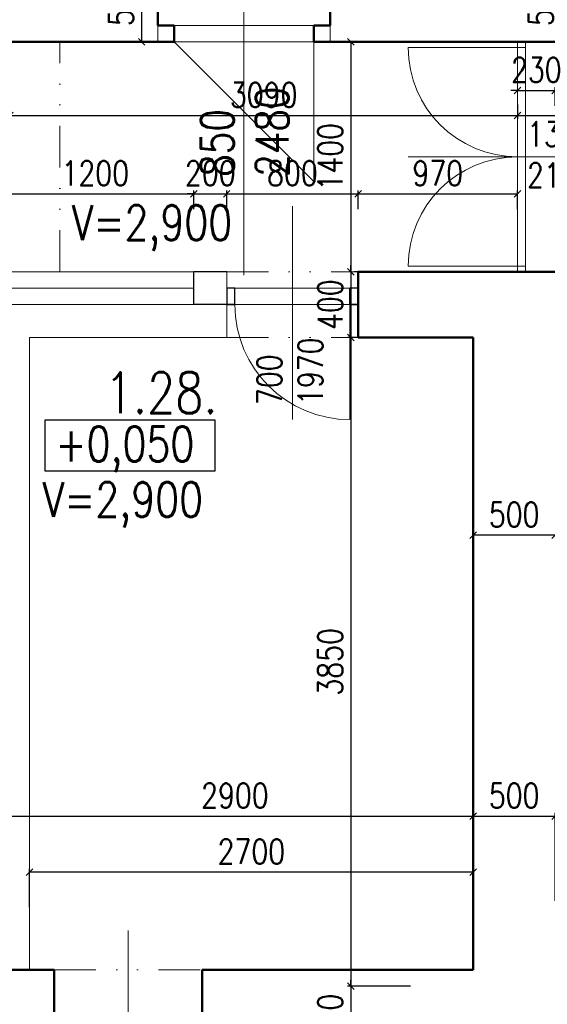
# Model space of a CAD drawing. Header units: millimetres. Extents: x -238874 to 551972, y -298952 to 658415.
# Tile 125 of 256: x 32308 to 35520, y 84660 to 90655. Entities that reach past the tile are written whole.
import ezdxf

# ---------------------------------------------------------------- set-up
doc = ezdxf.new("R2010")
doc.units = ezdxf.units.MM
doc.header["$LTSCALE"] = 20
doc.linetypes.add('DIVIDE', pattern=[31.75, 12.7, -6.35, 0, -6.35, 0, -6.35])
for name, color, linetype in [('CZ', 255, 'Continuous'), ('KOTY', 8, 'Continuous'), ('ZDP', 50, 'Continuous')]:
    doc.layers.add(name, color=color, linetype=linetype)
doc.layers.add('NOSNÉ', color=8, linetype='Continuous', lineweight=50)
doc.layers.add('PRUCHODY', color=7, linetype='Continuous', lineweight=18)
doc.styles.add('SIMPLEX', font='SIMPLEX.shx', dxfattribs={"width": 0.8, "bigfont": 'CAD13.shx'})
doc.styles.get("Standard").update_dxf_attribs({"font": 'simplex.shx', "width": 0.8})
doc.dimstyles.new('CKA', dxfattribs={"dimtxt": 200, "dimasz": 40, "dimexe": 20, "dimexo": 0.2, "dimgap": 50, "dimtad": 1, "dimdec": 0, "dimrnd": 1, "dimzin": 0, "dimdsep": 46, "dimtxsty": 'Standard', "dimblk1": 'OBLIQUE', "dimblk2": 'OBLIQUE', "dimsah": 1, "dimcen": 0.09, "dimclrd": 253, "dimclre": 253, "dimclrt": 253, "dimadec": 0, "dimazin": 0, "dimtfac": 1, "dimtdec": 0, "dimtix": 1, "dimtmove": 2, "dimatfit": 3, "dimfxl": 1, "dimtolj": 1, "dimtzin": 0, "dimarcsym": 0})

# ---------------------------------------------------------------- blocks, each defined once
blk = doc.blocks.new('_OBLIQUE')
at = {"color": 0, "linetype": 'ByBlock'}
blk.add_line((-0.5, -0.5), (0.5, 0.5), dxfattribs=at)
blk = doc.blocks.new('*D358')
at = {"layer": 'DEFPOINTS', "color": 0, "transparency": 16777216}
for p in [(35338, 90520), (27798, 90440), (35338, 90071.7)]:
    blk.add_point(p, dxfattribs=at)
at = {"layer": 'KOTY', "lineweight": -2, "transparency": 16777216}
for p, q in [((35338, 90139.3), (35338, 90051.7)), ((27798, 90071.7), (35338, 90071.7))]:
    blk.add_line(p, q, dxfattribs=at)
at = {"layer": 'KOTY', "lineweight": -2, "transparency": 16777216, "xscale": 40, "yscale": 40, "zscale": 40, "rotation": 180}
blk.add_blockref('_OBLIQUE', (27798, 90071.7), dxfattribs=at)
at = {"layer": 'KOTY', "lineweight": -2, "transparency": 16777216, "xscale": 40, "yscale": 40, "zscale": 40}
blk.add_blockref('_OBLIQUE', (35338, 90071.7), dxfattribs=at)
at = {"layer": 'KOTY', "transparency": 16777216, "insert": (31568, 90196.7), "char_height": 150, "attachment_point": 5, "style": 'SIMPLEX'}
blk.add_mtext('\\A1;7540', dxfattribs=at)
blk = doc.blocks.new('*D669')
at = {"layer": 'DEFPOINTS', "color": 0, "transparency": 16777216}
for p in [(35568, 90224), (35338, 89748.9), (35568, 89748.9)]:
    blk.add_point(p, dxfattribs=at)
at = {"layer": 'KOTY', "lineweight": -2, "transparency": 16777216}
for p, q in [((35568, 90129.7), (35568, 90244)), ((35338, 90224), (35298, 90224)), ((35338, 90224), (35568, 90224)), ((35568, 90224), (35608, 90224))]:
    blk.add_line(p, q, dxfattribs=at)
at = {"layer": 'KOTY', "lineweight": -2, "transparency": 16777216, "xscale": 40, "yscale": 40, "zscale": 40}
blk.add_blockref('_OBLIQUE', (35338, 90224), dxfattribs=at)
at = {"layer": 'KOTY', "lineweight": -2, "transparency": 16777216, "xscale": 40, "yscale": 40, "zscale": 40, "rotation": 180}
blk.add_blockref('_OBLIQUE', (35568, 90224), dxfattribs=at)
at = {"layer": 'KOTY', "transparency": 16777216, "insert": (35453, 90349), "char_height": 150, "attachment_point": 5, "style": 'SIMPLEX'}
blk.add_mtext('\\A1;230', dxfattribs=at)
blk = doc.blocks.new('*D671')
at = {"layer": 'DEFPOINTS', "color": 0, "transparency": 16777216}
for p in [(34098, 90520), (34098, 89120), (34323.5, 89120)]:
    blk.add_point(p, dxfattribs=at)
at = {"layer": 'KOTY', "lineweight": -2, "transparency": 16777216}
for p, q in [((34323.5, 90520), (34323.5, 89120)), ((34478.7, 89120), (34343.5, 89120))]:
    blk.add_line(p, q, dxfattribs=at)
at = {"layer": 'KOTY', "lineweight": -2, "transparency": 16777216, "xscale": 40, "yscale": 40, "zscale": 40}
for p, rotation in [((34323.5, 90520), 90), ((34323.5, 89120), 270)]:
    blk.add_blockref('_OBLIQUE', p, dxfattribs=dict(at, rotation=rotation))
at = {"layer": 'KOTY', "transparency": 16777216, "insert": (34198.5, 89820), "char_height": 150, "attachment_point": 5, "rotation": 90, "style": 'SIMPLEX'}
blk.add_mtext('\\A1;1400', dxfattribs=at)
blk = doc.blocks.new('*D674')
at = {"layer": 'DEFPOINTS', "color": 0, "transparency": 16777216}
for p in [(35338, 90520), (36888, 90520), (36888, 90071.7)]:
    blk.add_point(p, dxfattribs=at)
at = {"layer": 'KOTY', "lineweight": -2, "transparency": 16777216}
for p, q in [((36888, 90139.3), (36888, 90051.7)), ((35338, 90071.7), (36888, 90071.7))]:
    blk.add_line(p, q, dxfattribs=at)
at = {"layer": 'KOTY', "lineweight": -2, "transparency": 16777216, "xscale": 40, "yscale": 40, "zscale": 40, "rotation": 180}
blk.add_blockref('_OBLIQUE', (35338, 90071.7), dxfattribs=at)
at = {"layer": 'KOTY', "lineweight": -2, "transparency": 16777216, "xscale": 40, "yscale": 40, "zscale": 40}
blk.add_blockref('_OBLIQUE', (36888, 90071.7), dxfattribs=at)
at = {"layer": 'KOTY', "transparency": 16777216, "insert": (36113, 90196.7), "char_height": 150, "attachment_point": 5, "style": 'SIMPLEX'}
blk.add_mtext('\\A1;1550', dxfattribs=at)
blk = doc.blocks.new('*D675')
at = {"layer": 'DEFPOINTS', "color": 0, "transparency": 16777216}
for p in [(32248, 90520), (35338, 90520), (35338, 90071.7)]:
    blk.add_point(p, dxfattribs=at)
at = {"layer": 'KOTY', "lineweight": -2, "transparency": 16777216}
for p, q in [((35338, 90139.3), (35338, 90051.7)), ((32248, 90071.7), (35338, 90071.7))]:
    blk.add_line(p, q, dxfattribs=at)
at = {"layer": 'KOTY', "lineweight": -2, "transparency": 16777216, "xscale": 40, "yscale": 40, "zscale": 40, "rotation": 180}
blk.add_blockref('_OBLIQUE', (32248, 90071.7), dxfattribs=at)
at = {"layer": 'KOTY', "lineweight": -2, "transparency": 16777216, "xscale": 40, "yscale": 40, "zscale": 40}
blk.add_blockref('_OBLIQUE', (35338, 90071.7), dxfattribs=at)
at = {"layer": 'KOTY', "transparency": 16777216, "insert": (33793, 90196.7), "char_height": 150, "attachment_point": 5, "style": 'SIMPLEX'}
blk.add_mtext('\\A1;3090', dxfattribs=at)
blk = doc.blocks.new('*D977')
at = {"layer": 'DEFPOINTS', "color": 0, "transparency": 16777216}
for p in [(35068, 87516.8), (35068, 87270), (35568, 87270)]:
    blk.add_point(p, dxfattribs=at)
at = {"layer": 'KOTY', "lineweight": -2, "transparency": 16777216}
for p, q in [((35068, 87650.8), (35068, 87536.8)), ((35568, 87516.8), (35068, 87516.8))]:
    blk.add_line(p, q, dxfattribs=at)
at = {"layer": 'KOTY', "lineweight": -2, "transparency": 16777216, "xscale": 40, "yscale": 40, "zscale": 40, "rotation": 180}
blk.add_blockref('_OBLIQUE', (35068, 87516.8), dxfattribs=at)
at = {"layer": 'KOTY', "lineweight": -2, "transparency": 16777216, "xscale": 40, "yscale": 40, "zscale": 40}
blk.add_blockref('_OBLIQUE', (35568, 87516.8), dxfattribs=at)
at = {"layer": 'KOTY', "transparency": 16777216, "insert": (35318, 87641.8), "char_height": 150, "attachment_point": 5, "style": 'SIMPLEX'}
blk.add_mtext('\\A1;500', dxfattribs=at)
blk = doc.blocks.new('*D978')
at = {"layer": 'DEFPOINTS', "color": 0, "transparency": 16777216}
for p in [(35568, 85805.9), (35568, 84910), (35068, 84870)]:
    blk.add_point(p, dxfattribs=at)
at = {"layer": 'KOTY', "lineweight": -2, "transparency": 16777216}
for p, q in [((35068, 85805.9), (35568, 85805.9)), ((35568, 85290.8), (35568, 85825.9))]:
    blk.add_line(p, q, dxfattribs=at)
at = {"layer": 'KOTY', "lineweight": -2, "transparency": 16777216, "xscale": 40, "yscale": 40, "zscale": 40, "rotation": 180}
blk.add_blockref('_OBLIQUE', (35068, 85805.9), dxfattribs=at)
at = {"layer": 'KOTY', "lineweight": -2, "transparency": 16777216, "xscale": 40, "yscale": 40, "zscale": 40}
blk.add_blockref('_OBLIQUE', (35568, 85805.9), dxfattribs=at)
at = {"layer": 'KOTY', "transparency": 16777216, "insert": (35318, 85930.9), "char_height": 150, "attachment_point": 5, "style": 'SIMPLEX'}
blk.add_mtext('\\A1;500', dxfattribs=at)
blk = doc.blocks.new('*D979')
at = {"layer": 'DEFPOINTS', "color": 0, "transparency": 16777216}
for p in [(35338, 89595.1), (34368, 89120), (35338, 89120)]:
    blk.add_point(p, dxfattribs=at)
at = {"layer": 'KOTY', "lineweight": -2, "transparency": 16777216}
for p, q in [((34368, 89595.1), (35338, 89595.1)), ((35338, 89500.8), (35338, 89615.1))]:
    blk.add_line(p, q, dxfattribs=at)
at = {"layer": 'KOTY', "lineweight": -2, "transparency": 16777216, "xscale": 40, "yscale": 40, "zscale": 40, "rotation": 180}
blk.add_blockref('_OBLIQUE', (34368, 89595.1), dxfattribs=at)
at = {"layer": 'KOTY', "lineweight": -2, "transparency": 16777216, "xscale": 40, "yscale": 40, "zscale": 40}
blk.add_blockref('_OBLIQUE', (35338, 89595.1), dxfattribs=at)
at = {"layer": 'KOTY', "transparency": 16777216, "insert": (34853, 89720.1), "char_height": 150, "attachment_point": 5, "style": 'SIMPLEX'}
blk.add_mtext('\\A1;970', dxfattribs=at)
blk = doc.blocks.new('*D980')
at = {"layer": 'DEFPOINTS', "color": 0, "transparency": 16777216}
for p in [(34368, 89595.1), (33568, 89120), (34368, 89120)]:
    blk.add_point(p, dxfattribs=at)
at = {"layer": 'KOTY', "lineweight": -2, "transparency": 16777216}
for p, q in [((33568, 89595.1), (34368, 89595.1)), ((34368, 89500.8), (34368, 89615.1))]:
    blk.add_line(p, q, dxfattribs=at)
at = {"layer": 'KOTY', "lineweight": -2, "transparency": 16777216, "xscale": 40, "yscale": 40, "zscale": 40, "rotation": 180}
blk.add_blockref('_OBLIQUE', (33568, 89595.1), dxfattribs=at)
at = {"layer": 'KOTY', "lineweight": -2, "transparency": 16777216, "xscale": 40, "yscale": 40, "zscale": 40}
blk.add_blockref('_OBLIQUE', (34368, 89595.1), dxfattribs=at)
at = {"layer": 'KOTY', "transparency": 16777216, "insert": (33968, 89720.1), "char_height": 150, "attachment_point": 5, "style": 'SIMPLEX'}
blk.add_mtext('\\A1;800', dxfattribs=at)
blk = doc.blocks.new('*D981')
at = {"layer": 'DEFPOINTS', "color": 0, "transparency": 16777216}
for p in [(33568, 89595.1), (33368, 89120), (33568, 89120)]:
    blk.add_point(p, dxfattribs=at)
at = {"layer": 'KOTY', "lineweight": -2, "transparency": 16777216}
for p, q in [((33368, 89595.1), (33328, 89595.1)), ((33368, 89595.1), (33568, 89595.1)), ((33568, 89500.8), (33568, 89615.1)), ((33568, 89595.1), (33608, 89595.1))]:
    blk.add_line(p, q, dxfattribs=at)
at = {"layer": 'KOTY', "lineweight": -2, "transparency": 16777216, "xscale": 40, "yscale": 40, "zscale": 40}
blk.add_blockref('_OBLIQUE', (33368, 89595.1), dxfattribs=at)
at = {"layer": 'KOTY', "lineweight": -2, "transparency": 16777216, "xscale": 40, "yscale": 40, "zscale": 40, "rotation": 180}
blk.add_blockref('_OBLIQUE', (33568, 89595.1), dxfattribs=at)
at = {"layer": 'KOTY', "transparency": 16777216, "insert": (33468, 89720.1), "char_height": 150, "attachment_point": 5, "style": 'SIMPLEX'}
blk.add_mtext('\\A1;200', dxfattribs=at)
blk = doc.blocks.new('*D982')
at = {"layer": 'DEFPOINTS', "color": 0, "transparency": 16777216}
for p in [(34098, 89120), (34323.5, 88720), (35068, 88720)]:
    blk.add_point(p, dxfattribs=at)
at = {"layer": 'KOTY', "lineweight": -2, "transparency": 16777216}
for p, q in [((34323.5, 89120), (34323.5, 89160)), ((34323.5, 89120), (34323.5, 88720)), ((34687.2, 88720), (34303.5, 88720)), ((34323.5, 88720), (34323.5, 88680))]:
    blk.add_line(p, q, dxfattribs=at)
at = {"layer": 'KOTY', "lineweight": -2, "transparency": 16777216, "xscale": 40, "yscale": 40, "zscale": 40}
for p, rotation in [((34323.5, 89120), 270), ((34323.5, 88720), 90)]:
    blk.add_blockref('_OBLIQUE', p, dxfattribs=dict(at, rotation=rotation))
at = {"layer": 'KOTY', "transparency": 16777216, "insert": (34198.5, 88920), "char_height": 150, "attachment_point": 5, "rotation": 90, "style": 'SIMPLEX'}
blk.add_mtext('\\A1;400', dxfattribs=at)
blk = doc.blocks.new('*D983')
at = {"layer": 'DEFPOINTS', "color": 0, "transparency": 16777216}
for p in [(35068, 88720), (34323.5, 84770), (35068, 84770)]:
    blk.add_point(p, dxfattribs=at)
at = {"layer": 'KOTY', "lineweight": -2, "transparency": 16777216}
for p, q in [((34323.5, 88720), (34323.5, 84770)), ((34687.2, 84770), (34303.5, 84770))]:
    blk.add_line(p, q, dxfattribs=at)
at = {"layer": 'KOTY', "lineweight": -2, "transparency": 16777216, "xscale": 40, "yscale": 40, "zscale": 40}
for p, rotation in [((34323.5, 88720), 90), ((34323.5, 84770), 270)]:
    blk.add_blockref('_OBLIQUE', p, dxfattribs=dict(at, rotation=rotation))
at = {"layer": 'KOTY', "transparency": 16777216, "insert": (34198.5, 86745), "char_height": 150, "attachment_point": 5, "rotation": 90, "style": 'SIMPLEX'}
blk.add_mtext('\\A1;3850', dxfattribs=at)
blk = doc.blocks.new('*D984')
at = {"layer": 'DEFPOINTS', "color": 0, "transparency": 16777216}
for p in [(35068, 84770), (34323.5, 84370), (35068, 84370)]:
    blk.add_point(p, dxfattribs=at)
at = {"layer": 'KOTY', "lineweight": -2, "transparency": 16777216}
for p, q in [((34323.5, 84770), (34323.5, 84810)), ((34323.5, 84770), (34323.5, 84370)), ((34687.2, 84370), (34303.5, 84370)), ((34323.5, 84370), (34323.5, 84330))]:
    blk.add_line(p, q, dxfattribs=at)
at = {"layer": 'KOTY', "lineweight": -2, "transparency": 16777216, "xscale": 40, "yscale": 40, "zscale": 40}
for p, rotation in [((34323.5, 84770), 270), ((34323.5, 84370), 90)]:
    blk.add_blockref('_OBLIQUE', p, dxfattribs=dict(at, rotation=rotation))
at = {"layer": 'KOTY', "transparency": 16777216, "insert": (34198.5, 84570), "char_height": 150, "attachment_point": 5, "rotation": 90, "style": 'SIMPLEX'}
blk.add_mtext('\\A1;400', dxfattribs=at)
blk = doc.blocks.new('*D993')
at = {"layer": 'DEFPOINTS', "color": 0, "transparency": 16777216}
for p in [(33368, 89595.1), (32168, 89120), (33368, 89120)]:
    blk.add_point(p, dxfattribs=at)
at = {"layer": 'KOTY', "lineweight": -2, "transparency": 16777216}
for p, q in [((32168, 89595.1), (33368, 89595.1)), ((33368, 89500.8), (33368, 89615.1))]:
    blk.add_line(p, q, dxfattribs=at)
at = {"layer": 'KOTY', "lineweight": -2, "transparency": 16777216, "xscale": 40, "yscale": 40, "zscale": 40, "rotation": 180}
blk.add_blockref('_OBLIQUE', (32168, 89595.1), dxfattribs=at)
at = {"layer": 'KOTY', "lineweight": -2, "transparency": 16777216, "xscale": 40, "yscale": 40, "zscale": 40}
blk.add_blockref('_OBLIQUE', (33368, 89595.1), dxfattribs=at)
at = {"layer": 'KOTY', "transparency": 16777216, "insert": (32768, 89720.1), "char_height": 150, "attachment_point": 5, "style": 'SIMPLEX'}
blk.add_mtext('\\A1;1200', dxfattribs=at)
blk = doc.blocks.new('*D994')
at = {"layer": 'DEFPOINTS', "color": 0, "transparency": 16777216}
for p in [(32368, 85464.7), (32368, 84870), (35068, 84870)]:
    blk.add_point(p, dxfattribs=at)
at = {"layer": 'KOTY', "lineweight": -2, "transparency": 16777216}
for p, q in [((32368, 85250.8), (32368, 85484.7)), ((35068, 85464.7), (32368, 85464.7))]:
    blk.add_line(p, q, dxfattribs=at)
at = {"layer": 'KOTY', "lineweight": -2, "transparency": 16777216, "xscale": 40, "yscale": 40, "zscale": 40, "rotation": 180}
blk.add_blockref('_OBLIQUE', (32368, 85464.7), dxfattribs=at)
at = {"layer": 'KOTY', "lineweight": -2, "transparency": 16777216, "xscale": 40, "yscale": 40, "zscale": 40}
blk.add_blockref('_OBLIQUE', (35068, 85464.7), dxfattribs=at)
at = {"layer": 'KOTY', "transparency": 16777216, "insert": (33718, 85589.7), "char_height": 150, "attachment_point": 5, "style": 'SIMPLEX'}
blk.add_mtext('\\A1;2700', dxfattribs=at)
blk = doc.blocks.new('*D995')
at = {"layer": 'DEFPOINTS', "color": 0, "transparency": 16777216}
for p in [(35068, 85805.9), (32168, 84870), (35068, 84870)]:
    blk.add_point(p, dxfattribs=at)
at = {"layer": 'KOTY', "lineweight": -2, "transparency": 16777216}
for p, q in [((32168, 85805.9), (35068, 85805.9)), ((35068, 85250.8), (35068, 85825.9))]:
    blk.add_line(p, q, dxfattribs=at)
at = {"layer": 'KOTY', "lineweight": -2, "transparency": 16777216, "xscale": 40, "yscale": 40, "zscale": 40, "rotation": 180}
blk.add_blockref('_OBLIQUE', (32168, 85805.9), dxfattribs=at)
at = {"layer": 'KOTY', "lineweight": -2, "transparency": 16777216, "xscale": 40, "yscale": 40, "zscale": 40}
blk.add_blockref('_OBLIQUE', (35068, 85805.9), dxfattribs=at)
at = {"layer": 'KOTY', "transparency": 16777216, "insert": (33618, 85930.9), "char_height": 150, "attachment_point": 5, "style": 'SIMPLEX'}
blk.add_mtext('\\A1;2900', dxfattribs=at)
blk = doc.blocks.new('*D1350')
at = {"layer": 'DEFPOINTS', "color": 0, "transparency": 16777216}
for p in [(34959.1, 91020), (35606.1, 91020), (34959.1, 90520)]:
    blk.add_point(p, dxfattribs=at)
at = {"layer": 'KOTY', "lineweight": -2, "transparency": 16777216}
for p, q in [((35339.9, 91020), (35626.1, 91020)), ((35606.1, 90520), (35606.1, 91020))]:
    blk.add_line(p, q, dxfattribs=at)
at = {"layer": 'KOTY', "lineweight": -2, "transparency": 16777216, "xscale": 40, "yscale": 40, "zscale": 40}
for p, rotation in [((35606.1, 91020), 90), ((35606.1, 90520), 270)]:
    blk.add_blockref('_OBLIQUE', p, dxfattribs=dict(at, rotation=rotation))
at = {"layer": 'KOTY', "transparency": 16777216, "insert": (35481.1, 90770), "char_height": 150, "attachment_point": 5, "rotation": 90, "style": 'SIMPLEX'}
blk.add_mtext('\\A1;500', dxfattribs=at)
blk = doc.blocks.new('*D1360')
at = {"layer": 'DEFPOINTS', "color": 0, "transparency": 16777216}
for p in [(32748, 91020), (32748, 90520), (33050.4, 90520)]:
    blk.add_point(p, dxfattribs=at)
at = {"layer": 'KOTY', "lineweight": -2, "transparency": 16777216}
for p, q in [((33050.4, 91020), (33050.4, 90520)), ((33128.7, 90520), (33070.4, 90520))]:
    blk.add_line(p, q, dxfattribs=at)
at = {"layer": 'KOTY', "lineweight": -2, "transparency": 16777216, "xscale": 40, "yscale": 40, "zscale": 40}
for p, rotation in [((33050.4, 91020), 90), ((33050.4, 90520), 270)]:
    blk.add_blockref('_OBLIQUE', p, dxfattribs=dict(at, rotation=rotation))
at = {"layer": 'KOTY', "transparency": 16777216, "insert": (32925.4, 90770), "char_height": 150, "attachment_point": 5, "rotation": 90, "style": 'SIMPLEX'}
blk.add_mtext('\\A1;500', dxfattribs=at)

msp = doc.modelspace()

# ---------------------------------------------------------------- linework, layer by layer
at = {"layer": 'CZ', "color": 7}
msp.add_lwpolyline([(32462.992, 88218.319), (33496.476, 88218.319), (33496.476, 87905.849), (32462.992, 87905.849)], close=True, dxfattribs=at)
at = {"layer": 'NOSNÉ'}
for p, q in [((33147.962, 90620.047), (33147.962, 91020.047)), ((34197.962, 90620.047), (34197.962, 91020.047)), ((33247.962, 90620.047), (33147.962, 90620.047)), ((33247.962, 90520.047), (33247.962, 90620.047)), ((34097.962, 90520.047), (34097.962, 90620.047)), ((34097.962, 90620.047), (34197.962, 90620.047)), ((33247.962, 90520.047), (32247.962, 90520.047)), ((33247.962, 90520.047), (32247.962, 90520.047)), ((42177.962, 90520.047), (34097.962, 90520.047)), ((40467.962, 90520.047), (34097.962, 90520.047)), ((40467.962, 90520.047), (34097.962, 90520.047)), ((35567.962, 89120.047), (34367.962, 89120.047)), ((34367.962, 88920.047), (34367.962, 89120.047)), ((34367.962, 88920.047), (34367.962, 88720.047)), ((35067.962, 88720.047), (34367.962, 88720.047)), ((35067.962, 84870.047), (35067.962, 88720.047)), ((32367.962, 84870.047), (31967.962, 84870.047)), ((32517.962, 84870.047), (32367.962, 84870.047)), ((32517.962, 84870.047), (32517.962, 84470.047)), ((33417.962, 84870.047), (33417.962, 84470.047)), ((35067.962, 84870.047), (33417.962, 84870.047))]:
    msp.add_line(p, q, dxfattribs=at)
at = {"layer": 'PRUCHODY'}
for p, q in [((33672.962, 89447.029), (33672.962, 91697.029)), ((33672.962, 89098.833), (33672.962, 91348.833)), ((33147.962, 90620.047), (33147.962, 90520.047)), ((33247.962, 90620.047), (34097.962, 90620.047)), ((34197.962, 90620.047), (34197.962, 90520.047)), ((34097.962, 89670.047), (33247.962, 90520.047)), ((34097.962, 90520.047), (33247.962, 90520.047)), ((34097.962, 90520.047), (34097.962, 89670.047)), ((35387.962, 90485.047), (34672.962, 90485.047)), ((35337.962, 90520.047), (35337.962, 89120.047)), ((35387.962, 90520.047), (35387.962, 89120.047)), ((35812.536, 89820.047), (34672.962, 89820.047)), ((33967.962, 88220.047), (33967.962, 89520.047)), ((35387.962, 89155.047), (34672.962, 89155.047)), ((33367.962, 89120.047), (32167.962, 89120.047)), ((33567.962, 88920.047), (33567.962, 89120.047)), ((33367.962, 89020.047), (32167.962, 89020.047)), ((34367.962, 89020.047), (33567.962, 89020.047)), ((34367.962, 88920.047), (32167.962, 88920.047)), ((33567.962, 88920.047), (33567.962, 88720.047)), ((34317.962, 88920.047), (34317.962, 88220.047)), ((33567.962, 88720.047), (32367.962, 88720.047)), ((32367.962, 88720.047), (32367.962, 84870.047)), ((32967.962, 85108.618), (32967.962, 83390.494))]:
    msp.add_line(p, q, dxfattribs=at)
at = {"layer": 'PRUCHODY', "linetype": 'DIVIDE'}
for p, q in [((32551.989, 89120.047), (32551.989, 90520.047)), ((33567.962, 89120.047), (34367.962, 89120.047)), ((33567.962, 88720.047), (34367.962, 88720.047)), ((32517.962, 84870.047), (33417.962, 84870.047))]:
    msp.add_line(p, q, dxfattribs=at)
at = {"layer": 'PRUCHODY'}
for centre, radius, start, end in [((35337.962, 90485.047), 665, 180, 270), ((35337.962, 89155.047), 665, 90, 180), ((34317.962, 88920.047), 700, 180, 270)]:
    msp.add_arc(centre, radius, start, end, dxfattribs=at)
at = {"layer": 'ZDP'}
for p, q in [((33567.962, 89120.047), (33367.962, 89120.047)), ((33367.962, 88920.047), (33367.962, 89120.047)), ((33617.962, 88920.047), (33617.962, 89020.047)), ((34317.962, 88920.047), (34317.962, 89020.047)), ((33617.962, 88920.047), (33367.962, 88920.047)), ((34367.962, 88920.047), (34317.962, 88920.047))]:
    msp.add_line(p, q, dxfattribs=at)
for points in [[(33567.962, 88920.047), (33617.962, 88920.047), (33617.962, 89020.047), (33567.962, 89020.047)], [(34317.962, 88920.047), (34367.962, 88920.047), (34367.962, 89020.047), (34317.962, 89020.047)]]:
    msp.add_lwpolyline(points, close=True, dxfattribs=at)

# ---------------------------------------------------------------- texts
at = {"layer": 'CZ', "color": 7, "attachment_point": 1, "rotation": 90}
for s, insert, char_height, width in [('850\\P2480', (33411.156, 89698.922), 200, 1830.1), ('700\\P1970', (33752.922, 88308.657), 150, 660.6)]:
    msp.add_mtext(s, dxfattribs=dict(at, insert=insert, char_height=char_height, width=width))
at = {"layer": 'CZ', "color": 7, "attachment_point": 1}
for s, insert, char_height, width in [('1350\\P2100', (35395.901, 90033.53), 150, 660.6), ('V=2,900', (32625.599, 89525.263), 212.5, 3214.5), ('1.28.', (32826.323, 88508.833), 250, 971.4), ('+0,050', (32525.881, 88177.116), 212.5, 1666.9), ('V=2,900', (32447.894, 87840.083), 212.5, 3214.5)]:
    msp.add_mtext(s, dxfattribs=dict(at, insert=insert, char_height=char_height, width=width))

# ---------------------------------------------------------------- dimensions: what is measured, and where the dimension line sits
at = {"layer": 'KOTY'}
for base, p1, p2, angle, text, picture, middle in [((33050.359, 90520.047), (32747.962, 91020.047), (32747.962, 90520.047), 270, '500', '*D1360', (32925.359, 90770.047)), ((35606.083, 91020.047), (34959.131, 90520.047), (34959.131, 91020.047), 270, '500', '*D1350', (35481.083, 90770.047)), ((34323.469, 89120.047), (34097.962, 90520.047), (34097.962, 89120.047), 270, '1400', '*D671', (34198.469, 89820.047)), ((35337.962, 90071.736), (27797.962, 90440.047), (35337.962, 90520.047), 180, '7540', '*D358', (31567.962, 90196.736)), ((35337.962, 90071.736), (32247.962, 90520.047), (35337.962, 90520.047), 180, '3090', '*D675', (33792.962, 90196.736)), ((36887.962, 90071.736), (35337.962, 90520.047), (36887.962, 90520.047), 180, '1550', '*D674', (36112.962, 90196.736)), ((34323.469, 88720.047), (34097.962, 89120.047), (35067.962, 88720.047), 270, '400', '*D982', (34198.469, 88920.047)), ((34323.469, 84770.047), (35067.962, 88720.047), (35067.962, 84770.047), 270, '3850', '*D983', (34198.469, 86745.047)), ((34323.469, 84370.047), (35067.962, 84770.047), (35067.962, 84370.047), 270, '400', '*D984', (34198.469, 84570.047))]:
    dim = msp.add_linear_dim(base=base, p1=p1, p2=p2, angle=angle, text=text, dimstyle='CKA', override={"dimtxt": 150, "dimexo": 380.774374, "dimtxsty": 'SIMPLEX', "dimse1": 1, "dimclrd": 256, "dimclre": 256, "dimclrt": 256}, dxfattribs=at)
    dim.commit()
    dim.dimension.update_dxf_attribs({"geometry": picture, "text_midpoint": middle})
for base, p1, p2, text, picture, middle in [((35567.962, 90223.978), (35337.962, 89748.897), (35567.962, 89748.897), '230', '*D669', (35452.962, 90348.978)), ((33367.962, 89595.129), (32167.962, 89120.047), (33367.962, 89120.047), '1200', '*D993', (32767.962, 89720.129)), ((33567.962, 89595.129), (33367.962, 89120.047), (33567.962, 89120.047), '200', '*D981', (33467.962, 89720.129)), ((34367.962, 89595.129), (33567.962, 89120.047), (34367.962, 89120.047), '800', '*D980', (33967.962, 89720.129)), ((35337.962, 89595.129), (34367.962, 89120.047), (35337.962, 89120.047), '970', '*D979', (34852.962, 89720.129)), ((35067.962, 87516.802), (35567.962, 87270.047), (35067.962, 87270.047), '500', '*D977', (35317.962, 87641.802)), ((35067.962, 85805.922), (32167.962, 84870.047), (35067.962, 84870.047), '2900', '*D995', (33617.962, 85930.922)), ((35567.962, 85805.922), (35067.962, 84870.047), (35567.962, 84910.047), '500', '*D978', (35317.962, 85930.922)), ((32367.962, 85464.674), (35067.962, 84870.047), (32367.962, 84870.047), '2700', '*D994', (33717.962, 85589.674))]:
    dim = msp.add_linear_dim(base=base, p1=p1, p2=p2, text=text, dimstyle='CKA', override={"dimtxt": 150, "dimexo": 380.774374, "dimtxsty": 'SIMPLEX', "dimse1": 1, "dimclrd": 256, "dimclre": 256, "dimclrt": 256}, dxfattribs=at)
    dim.commit()
    dim.dimension.update_dxf_attribs({"geometry": picture, "text_midpoint": middle})

doc.saveas('drawing.dxf')
